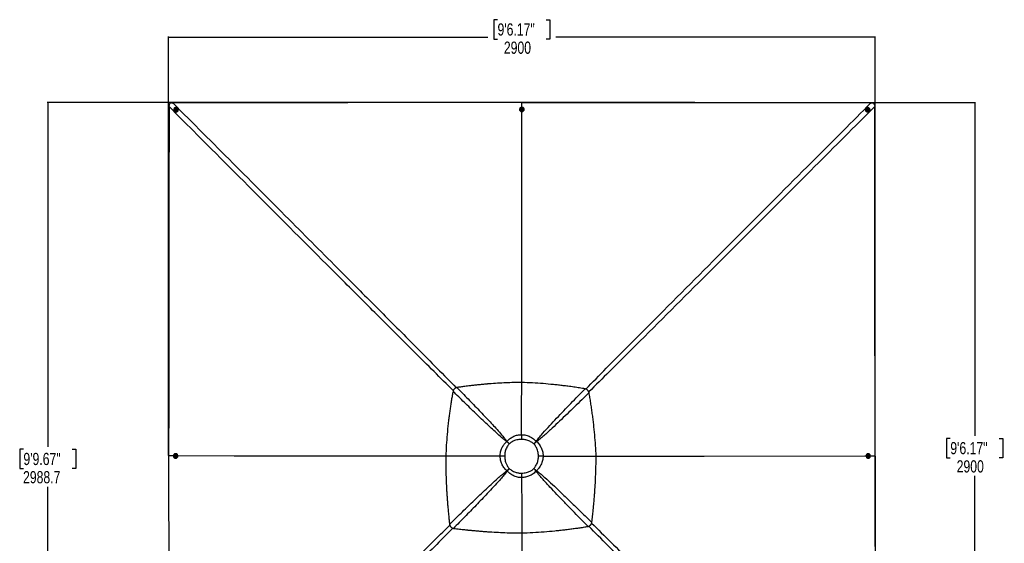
# Model space of a CAD drawing. Header units: millimetres. Extents: x 36407 to 443956, y 6043 to 409364.
# Tile 45 of 73: x 64590 to 266676, y 301981 to 409364. Entities that reach past the tile are written whole.
import ezdxf

# ---------------------------------------------------------------- set-up
doc = ezdxf.new("R2010")
doc.units = ezdxf.units.MM
doc.header["$LTSCALE"] = 50
doc.layers.add('COMPONENT_GEOMETRY', color=7, linetype='Continuous')
doc.styles.add('SLDTEXTSTYLE0', font='TXT', dxfattribs={"width": 0.75})
doc.dimstyles.new('SLDDIMSTYLE0', dxfattribs={"dimtxt": 2500, "dimasz": 165.1, "dimexe": 0, "dimexo": 0.0625, "dimgap": 625, "dimtad": 0, "dimtih": 1, "dimtoh": 1, "dimdec": 1, "dimrnd": 1e-09, "dimzin": 12, "dimdsep": 46, "dimtxsty": 'SLDTEXTSTYLE0', "dimsah": 1, "dimcen": 0.09, "dimadec": 0, "dimazin": 3, "dimtfac": 1, "dimtdec": 1, "dimtofl": 0, "dimtmove": 0, "dimatfit": 3, "dimfxl": 1, "dimfrac": 2, "dimtolj": 1, "dimtzin": 12, "dimarcsym": 0})
doc.dimstyles.new('SLDDIMSTYLE1', dxfattribs={"dimtxt": 2500, "dimasz": 165.1, "dimexe": 0, "dimexo": 0.0625, "dimgap": 625, "dimtad": 0, "dimtih": 1, "dimtoh": 1, "dimdec": 0, "dimrnd": 1e-09, "dimzin": 12, "dimdsep": 46, "dimtxsty": 'SLDTEXTSTYLE0', "dimsah": 1, "dimcen": 0.09, "dimadec": 0, "dimazin": 3, "dimtfac": 1, "dimtdec": 0, "dimtofl": 0, "dimtmove": 0, "dimatfit": 3, "dimfxl": 1, "dimfrac": 2, "dimtolj": 1, "dimtzin": 12, "dimarcsym": 0})

# ---------------------------------------------------------------- blocks, each defined once
blk = doc.blocks.new('_D')
at = {"layer": 'COMPONENT_GEOMETRY', "color": 7}
for p, q in [((167596, 392392), (70195, 392392)), ((70353, 392392), (70353, 321783)), ((65352, 321275), (64590, 321275)), ((64590, 321275), (64590, 317306)), ((75355, 321275), (76117, 321275)), ((76117, 321275), (76117, 317306)), ((64590, 317306), (65352, 317306)), ((76117, 317306), (75355, 317306)), ((70353, 242957), (70353, 313566)), ((79452, 242957), (70195, 242957))]:
    blk.add_line(p, q, dxfattribs=at)
for points in [[(70353, 392392), (70328, 392227), (70379, 392227)], [(70353, 242957), (70379, 243122), (70328, 243122)]]:
    blk.add_solid(points, dxfattribs=at)
at = {"layer": 'COMPONENT_GEOMETRY', "color": 7, "char_height": 2500, "attachment_point": 1, "style": 'SLDTEXTSTYLE0'}
for s, insert in [('9\'9.67"', (65352, 320529)), ('2988.7', (65274, 316789))]:
    blk.add_mtext(s, dxfattribs=dict(at, insert=insert))
blk = doc.blocks.new('_D_1')
at = {"layer": 'COMPONENT_GEOMETRY', "color": 7}
for p, q in [((167723, 392392), (260752, 392392)), ((260594, 392392), (260594, 324000)), ((255592, 323492), (254830, 323492)), ((254830, 323492), (254830, 319523)), ((265595, 323492), (266357, 323492)), ((266357, 323492), (266357, 319523)), ((254830, 319523), (255592, 319523)), ((266357, 319523), (265595, 319523)), ((260593, 247390), (260594, 315783)), ((167723, 247390), (260752, 247390))]:
    blk.add_line(p, q, dxfattribs=at)
for points in [[(260594, 392392), (260568, 392227), (260619, 392227)], [(260593, 247390), (260619, 247555), (260568, 247555)]]:
    blk.add_solid(points, dxfattribs=at)
at = {"layer": 'COMPONENT_GEOMETRY', "color": 7, "char_height": 2500, "attachment_point": 1, "style": 'SLDTEXTSTYLE0'}
for s, insert in [('9\'6.17"', (255592, 322746)), ('2900', (256899, 319005))]:
    blk.add_mtext(s, dxfattribs=dict(at, insert=insert))
blk = doc.blocks.new('_D_2')
at = {"layer": 'COMPONENT_GEOMETRY', "color": 7}
for p, q in [((162658, 409364), (161896, 409364)), ((161896, 409364), (161896, 405395)), ((172661, 409364), (173423, 409364)), ((173423, 409364), (173423, 405395)), ((95158, 319955), (95158, 405922)), ((95158, 405763), (160657, 405763)), ((161896, 405395), (162658, 405395)), ((173423, 405395), (172661, 405395)), ((240160, 405763), (174662, 405763)), ((240160, 319955), (240160, 405922))]:
    blk.add_line(p, q, dxfattribs=at)
for points in [[(95158, 405763), (95323, 405738), (95323, 405789)], [(240160, 405763), (239995, 405789), (239995, 405738)]]:
    blk.add_solid(points, dxfattribs=at)
at = {"layer": 'COMPONENT_GEOMETRY', "color": 7, "char_height": 2500, "attachment_point": 1, "style": 'SLDTEXTSTYLE0'}
for s, insert in [('9\'6.17"', (162658, 408618)), ('2900', (163965, 404877))]:
    blk.add_mtext(s, dxfattribs=dict(at, insert=insert))
blk = doc.blocks.new('_D_3')
at = {"layer": 'COMPONENT_GEOMETRY', "color": 7}
for p, q in [((240160, 319828), (240160, 202242)), ((85725, 242893), (85725, 202242)), ((157017, 206001), (156256, 206001)), ((156256, 206001), (156256, 202033)), ((168868, 206001), (169630, 206001)), ((169630, 206001), (169630, 202033)), ((85725, 202401), (155016, 202401)), ((240160, 202401), (170869, 202401)), ((156256, 202033), (157017, 202033)), ((169630, 202033), (168868, 202033))]:
    blk.add_line(p, q, dxfattribs=at)
for points in [[(85725, 202401), (85890, 202375), (85890, 202426)], [(240160, 202401), (239995, 202426), (239995, 202375)]]:
    blk.add_solid(points, dxfattribs=at)
at = {"layer": 'COMPONENT_GEOMETRY', "color": 7, "char_height": 2500, "attachment_point": 1, "style": 'SLDTEXTSTYLE0'}
for s, insert in [('10\'1.60"', (157017, 205255)), ('3089', (159248, 201515))]:
    blk.add_mtext(s, dxfattribs=dict(at, insert=insert))

msp = doc.modelspace()

# ---------------------------------------------------------------- linework, layer by layer
at = {"color": 7, "linetype": 'Continuous', "lineweight": 25}
for p, q in [((95778.18, 392305.54), (96010.21, 392308.65)), ((167658.97, 391402.95), (167659.67, 392392.2)), ((167659.46, 392392.2), (167659.67, 392392.2)), ((239310.07, 392308.26), (239542.67, 392305.14)), ((95244.43, 391543.19), (95247.56, 391774.88)), ((96327.42, 390559.07), (96345.58, 390541.14)), ((96486.85, 390728.39), (96490.8, 390724.49)), ((96550.04, 390948.44), (96615.85, 391004.69)), ((96563.35, 390865.41), (96550.04, 390948.44)), ((96566.23, 390932.45), (96550.04, 390948.44)), ((96642.46, 390838.62), (96563.35, 390865.41)), ((96566.23, 390932.45), (96599.13, 390960.58)), ((96572.88, 390890.94), (96566.23, 390932.45)), ((96577.75, 390860.52), (96572.88, 390890.94)), ((96599.13, 390960.58), (96632.03, 390988.71)), ((96615.85, 391004.69), (96694.96, 390977.91)), ((96632.03, 390988.71), (96615.85, 391004.69)), ((96632.03, 390988.71), (96671.59, 390975.32)), ((96708.26, 390894.88), (96642.46, 390838.62)), ((96671.59, 390975.32), (96696.73, 390966.81)), ((96694.96, 390977.91), (96708.26, 390894.88)), ((96824.57, 391062.46), (96820.62, 391066.35)), ((97006.11, 391209.95), (96987.94, 391227.88)), ((167188.56, 390976.38), (167188.66, 390943.74)), ((167421.03, 390984.55), (167421.06, 390977.12)), ((167572.07, 391038.11), (167621.38, 391103.67)), ((167609.08, 390966.05), (167572.07, 391038.11)), ((167581.42, 391019.91), (167596.82, 391040.4)), ((167596.82, 391040.4), (167621.48, 391073.18)), ((167695.39, 390959.56), (167609.08, 390966.05)), ((167621.38, 391103.67), (167707.69, 391097.17)), ((167621.48, 391073.18), (167621.38, 391103.67)), ((167621.48, 391073.18), (167664.63, 391069.93)), ((167664.63, 391069.93), (167707.79, 391066.68)), ((167744.7, 391025.12), (167695.39, 390959.56)), ((167707.69, 391097.17), (167744.7, 391025.12)), ((167707.79, 391066.68), (167707.69, 391097.17)), ((167707.79, 391066.68), (167726.29, 391030.66)), ((167726.29, 391030.66), (167735.45, 391012.82)), ((167896.06, 390978.62), (167896.03, 390986.05)), ((168128.66, 390946.72), (168128.56, 390979.36)), ((238329.1, 391225.69), (238311.16, 391207.75)), ((238497.4, 391065.18), (238493.5, 391061.29)), ((238606.59, 390908.18), (238633.37, 390987.34)), ((238662.84, 390842.35), (238606.59, 390908.18)), ((238628.57, 390973.16), (238658.89, 390978.03)), ((238633.37, 390987.34), (238716.4, 391000.7)), ((238658.89, 390978.03), (238700.42, 390984.72)), ((238745.87, 390855.71), (238662.84, 390842.35)), ((238700.42, 390984.72), (238716.4, 391000.7)), ((238700.42, 390984.72), (238728.54, 390951.81)), ((238716.4, 391000.7), (238772.67, 390934.9)), ((238728.54, 390951.81), (238756.67, 390918.9)), ((238743.28, 390879.32), (238734.69, 390853.92)), ((238756.67, 390918.9), (238743.28, 390879.32)), ((238772.67, 390934.9), (238745.87, 390855.71)), ((238756.67, 390918.9), (238772.67, 390934.9)), ((238829.38, 390725.41), (238833.27, 390729.3)), ((238975.84, 390543.07), (238993.78, 390561.01)), ((240073.21, 391774.57), (240076.34, 391542.12)), ((167612.5, 324262.03), (167612.51, 324262.4)), ((164602, 322880.48), (164571.45, 322849.69)), ((165079.13, 322357.85), (165082.11, 322360.77)), ((170131.69, 322358.05), (170140.09, 322349.77)), ((170690.48, 322829.55), (170603.77, 322916.33)), ((95158.29, 319890.76), (95158.28, 319891.57)), ((96445.23, 319853.42), (96451.71, 319939.73)), ((96475.91, 319853.52), (96445.23, 319853.42)), ((96510.71, 319804.11), (96445.23, 319853.42)), ((96451.71, 319939.73), (96523.69, 319976.73)), ((96482.4, 319939.82), (96451.71, 319939.73)), ((96475.91, 319853.52), (96479.15, 319896.67)), ((96508.65, 319828.86), (96475.91, 319853.52)), ((96479.15, 319896.67), (96482.4, 319939.82)), ((96482.4, 319939.82), (96518.38, 319958.33)), ((96529.02, 319813.52), (96508.65, 319828.86)), ((96582.68, 319841.12), (96510.71, 319804.11)), ((96518.38, 319958.33), (96536.06, 319967.42)), ((96523.69, 319976.73), (96589.17, 319927.43)), ((96570.53, 320128.09), (96563.06, 320128.07)), ((96564.55, 319653.07), (96572.03, 319653.1)), ((96602.65, 320360.69), (96569.8, 320360.59)), ((96572.76, 319420.59), (96605.01, 319420.7)), ((96589.17, 319927.43), (96582.68, 319841.12)), ((152041.86, 319849.3), (152041.49, 319850.06)), ((152041.63, 319849.17), (152041.86, 319849.3)), ((163211.81, 319834.8), (163211.7, 319834.79)), ((172029.1, 319836.24), (172029.18, 319836.23)), ((182902.39, 319849.04), (182902.64, 319849.19)), ((238711.83, 319420.57), (238744.47, 319420.47)), ((238747.45, 320360.46), (238714.81, 320360.57)), ((238727.65, 319853.21), (238734.14, 319939.53)), ((238793.2, 319803.98), (238727.65, 319853.21)), ((238734.14, 319939.53), (238806.2, 319976.61)), ((238745.21, 319652.97), (238752.64, 319652.94)), ((238754.14, 320127.94), (238746.71, 320127.96)), ((238798.75, 319822.62), (238780.73, 319813.35)), ((238788.19, 319967.35), (238808.49, 319952.1)), ((238865.26, 319841.06), (238793.2, 319803.98)), ((238834.77, 319841.16), (238798.75, 319822.62)), ((238806.2, 319976.61), (238871.75, 319927.38)), ((238808.49, 319952.1), (238841.27, 319927.48)), ((238838.02, 319884.32), (238834.77, 319841.16)), ((238834.77, 319841.16), (238865.26, 319841.06)), ((238841.27, 319927.48), (238838.02, 319884.32)), ((238841.27, 319927.48), (238871.75, 319927.38)), ((238871.75, 319927.38), (238865.26, 319841.06)), ((239171.04, 319890.89), (240160.49, 319891.58)), ((240160.49, 319891.36), (240160.49, 319891.58)), ((170147.24, 317308.57), (170138.06, 317299.36)), ((167614.07, 315444.8), (167614.07, 315445.17)), ((170583.36, 316771.12), (170679.6, 316866.18))]:
    msp.add_line(p, q, dxfattribs=at)
at = {"color": 8, "linetype": 'Continuous', "lineweight": 25}
msp.add_line((96146.68, 319890.86), (95158.28, 319891.57), dxfattribs=at)
at = {"color": 7, "linetype": 'Continuous', "lineweight": 25, "flags": 128}
for points in [[(239310.07, 392308.26), (237284.14, 392310.54), (235182.92, 392312.91), (233081.7, 392315.28), (230980.48, 392317.66), (228879.26, 392320.03), (226778.05, 392322.43), (224676.83, 392324.82), (222575.61, 392327.21), (220474.39, 392329.62), (218373.18, 392332.02), (216271.96, 392334.44), (214170.75, 392336.86), (209968.3, 392341.72), (207867.09, 392344.16), (205765.87, 392346.61), (203664.66, 392349.06), (203139.35, 392349.67), (201629.1, 392351.44), (200118.85, 392353.21), (198608.6, 392354.98), (195588.11, 392358.55), (194077.85, 392360.34), (191057.35, 392363.92), (189547.11, 392365.72), (186526.61, 392369.32), (185016.36, 392371.13), (181995.86, 392374.76), (178975.37, 392378.41), (167659.67, 392392.2)], [(95244.43, 391543.19), (95243.92, 391092.09), (95243.31, 390566.79), (95242.1, 389516.17), (95239.68, 387414.95), (95237.25, 385313.73), (95234.82, 383212.51), (95232.39, 381111.29), (95229.94, 379010.07), (95227.5, 376908.84), (95225.05, 374807.62), (95222.59, 372706.4), (95220.12, 370605.18), (95217.65, 368503.96), (95215.17, 366402.74), (95210.19, 362200.3), (95207.69, 360099.08), (95205.18, 357997.86), (95202.67, 355896.64), (95202.04, 355371.34), (95200.22, 353861.08), (95198.41, 352350.83), (95196.58, 350840.58), (95192.92, 347820.07), (95191.09, 346309.83), (95187.4, 343289.32), (95185.56, 341779.07), (95181.85, 338758.57), (95179.98, 337248.32), (95176.25, 334227.82), (95172.49, 331207.32), (95158.28, 319891.57)], [(96905.48, 391291.59), (96825.17, 391328.91), (96738.42, 391349.5), (96648.56, 391352.55), (96559.06, 391337.96), (96473.35, 391306.3), (96394.72, 391258.76), (96326.2, 391197.2), (96270.41, 391123.95), (96229.5, 391041.86), (96205.06, 390954.06), (96198.01, 390863.93), (96208.62, 390774.93), (96236.49, 390690.5), (96280.54, 390613.86), (96339.09, 390547.97), (96409.88, 390495.36), (96490.2, 390458.05), (96576.95, 390437.46), (96666.8, 390434.4), (96756.31, 390448.99), (96842.02, 390480.66), (96920.65, 390528.18), (96989.17, 390589.76), (97044.96, 390662.99), (97085.86, 390745.09), (97110.3, 390832.89), (97117.36, 390923.03), (97106.75, 391012.02), (97078.88, 391096.46), (97034.82, 391173.09), (96976.28, 391238.99), (96905.48, 391291.59)], [(96507.41, 391071.25), (96464.16, 391023.18), (96434.96, 390965.77), (96421.98, 390903.3), (96426.19, 390840.38), (96447.28, 390781.69), (96483.69, 390731.58), (96532.7, 390693.77), (96590.69, 390671.06), (96653.36, 390665.12), (96716.05, 390676.42), (96774.13, 390704.1), (96823.28, 390746.11), (96859.84, 390799.35), (96881.14, 390859.86), (96885.55, 390923.15), (96872.78, 390984.52), (96843.77, 391039.43), (96800.66, 391083.8), (96746.65, 391114.35), (96685.76, 391128.81), (96622.48, 391126.1), (96561.54, 391106.43), (96507.41, 391071.25)], [(96555.99, 391008.59), (96527.03, 390972.47), (96513.62, 390928.59), (96517.79, 390883.65), (96538.92, 390844.52), (96573.78, 390817.12), (96617.08, 390805.64), (96662.22, 390811.82), (96702.32, 390834.72), (96731.27, 390870.86), (96744.68, 390914.73), (96740.51, 390959.65), (96719.38, 390998.8), (96684.51, 391026.2), (96641.22, 391037.68), (96596.09, 391031.5), (96555.99, 391008.59)], [(167188.67, 390942.18), (167189.83, 390912.93), (167205.31, 390829.34), (167238.21, 390750.14), (167287.26, 390678.37), (167350.59, 390616.81), (167425.76, 390567.8), (167509.88, 390533.24), (167599.71, 390514.45), (167691.81, 390512.15), (167782.64, 390526.44), (167868.7, 390556.76), (167946.69, 390601.95), (168013.62, 390660.27), (168066.9, 390729.49), (168104.49, 390806.93), (168124.95, 390889.63), (168128.67, 390945.16)], [(168111.91, 391092.2), (168079.01, 391171.41), (168029.96, 391243.17), (167966.63, 391304.73), (167891.47, 391353.75), (167807.34, 391388.3), (167717.51, 391407.1), (167625.41, 391409.39), (167534.58, 391395.1), (167448.51, 391364.78), (167370.53, 391319.59), (167303.61, 391261.27), (167250.33, 391192.06), (167212.73, 391114.61), (167192.27, 391031.91), (167189.72, 390947.13), (167205.21, 390863.54), (167238.1, 390784.34), (167287.15, 390712.57), (167350.49, 390651.01), (167425.65, 390602), (167509.77, 390567.44), (167599.6, 390548.65), (167691.7, 390546.35), (167782.53, 390560.64), (167868.6, 390590.96), (167946.58, 390636.15), (168013.51, 390694.47), (168066.79, 390763.68), (168104.38, 390841.13), (168124.84, 390923.83), (168127.38, 391008.6), (168111.91, 391092.2)], [(167678.01, 391203.17), (167613.43, 391199.9), (167552.19, 391180.72), (167498.84, 391147.03), (167457.34, 391101.36), (167430.75, 391047.07), (167421.06, 390988.2), (167428.98, 390929.11), (167453.93, 390874.21), (167494.05, 390827.53), (167546.37, 390792.55), (167607.01, 390771.87), (167671.47, 390767.02), (167734.97, 390778.35), (167792.8, 390805.04), (167840.68, 390845.09), (167875.04, 390895.54), (167893.35, 390952.65), (167894.25, 391012.19), (167877.65, 391069.72), (167844.82, 391121), (167798.16, 391162.2), (167741.15, 391190.29), (167678.01, 391203.17)], [(167668.12, 391140.55), (167622.09, 391135.67), (167581.58, 391114.94), (167552.77, 391081.53), (167540.04, 391040.52), (167545.32, 390998.15), (167567.82, 390960.88), (167604.1, 390934.38), (167648.65, 390922.67), (167694.68, 390927.55), (167735.18, 390948.28), (167764, 390981.69), (167776.73, 391022.7), (167771.45, 391065.07), (167748.96, 391102.35), (167712.68, 391128.85), (167668.12, 391140.55)], [(167619.47, 334966.86), (167635.12, 357303.84), (167658.17, 390252), (167658.35, 390515.66)], [(239059.56, 390645.64), (239096.88, 390726.03), (239117.46, 390812.84), (239120.52, 390902.74), (239105.93, 390992.29), (239074.26, 391078.03), (239026.73, 391156.68), (238965.16, 391225.2), (238891.92, 391280.98), (238809.83, 391321.87), (238722.03, 391346.28), (238631.89, 391353.27), (238542.89, 391342.6), (238458.47, 391314.68), (238381.82, 391270.54), (238315.93, 391211.92), (238263.32, 391141.06), (238226, 391060.67), (238205.42, 390973.86), (238202.36, 390883.95), (238216.95, 390794.41), (238248.62, 390708.66), (238296.15, 390630.01), (238357.72, 390561.49), (238430.96, 390505.72), (238513.05, 390464.83), (238600.87, 390440.44), (238690.99, 390433.43), (238779.99, 390444.1), (238864.41, 390472.02), (238941.06, 390516.15), (239006.95, 390574.78), (239059.56, 390645.64)], [(238839.21, 391043.75), (238791.13, 391087), (238733.73, 391116.19), (238671.25, 391129.13), (238608.34, 391124.88), (238549.66, 391103.75), (238499.55, 391067.31), (238461.73, 391018.24), (238439.02, 390960.2), (238433.08, 390897.48), (238444.38, 390834.76), (238472.06, 390776.67), (238514.09, 390727.53), (238567.32, 390690.96), (238627.82, 390669.7), (238691.11, 390665.32), (238752.48, 390678.13), (238807.38, 390707.18), (238851.77, 390750.36), (238882.32, 390804.41), (238896.77, 390865.35), (238894.06, 390928.65), (238874.39, 390989.62), (238839.21, 391043.75)], [(238776.57, 390994.79), (238740.43, 391023.75), (238696.55, 391037.14), (238651.63, 391032.94), (238612.48, 391011.77), (238585.08, 390976.86), (238573.6, 390933.54), (238579.78, 390888.39), (238602.69, 390848.28), (238638.83, 390819.33), (238682.69, 390805.92), (238727.63, 390810.13), (238766.76, 390831.29), (238794.16, 390866.2), (238805.64, 390909.51), (238799.46, 390954.67), (238776.57, 390994.79)], [(240160.49, 319891.58), (240159.84, 320416.89), (240157.26, 322518.09), (240154.68, 324619.29), (240152.11, 326720.5), (240147, 330922.92), (240144.45, 333024.13), (240141.91, 335125.33), (240139.38, 337226.54), (240136.85, 339327.74), (240134.34, 341428.95), (240131.82, 343530.16), (240129.32, 345631.37), (240126.83, 347732.57), (240124.35, 349833.78), (240121.87, 351934.99), (240119.4, 354036.2), (240116.93, 356137.41), (240114.47, 358238.62), (240112.02, 360339.83), (240109.58, 362441.03), (240107.13, 364542.24), (240104.7, 366643.45), (240099.87, 370845.87), (240097.45, 372947.08), (240095.04, 375048.29), (240092.65, 377149.5), (240090.25, 379250.71), (240087.86, 381351.91), (240085.48, 383453.13), (240083.09, 385554.33), (240080.72, 387655.55), (240078.52, 389598.83), (240076.34, 391542.12)], [(165079.13, 322357.85), (165014.61, 322420.12), (164950.2, 322482.35), (164886.01, 322544.44), (164822.11, 322606.3), (164758.62, 322667.85), (164695.62, 322728.99), (164633.19, 322789.63), (164571.45, 322849.69)], [(164602, 322880.48), (164660.39, 322817.03), (164719.42, 322752.96), (164779, 322688.36), (164839.04, 322623.33), (164899.47, 322557.96), (164960.18, 322492.35), (165021.09, 322426.58), (165082.11, 322360.77)], [(170131.69, 322358.05), (170191.59, 322428.83), (170251.42, 322499.53), (170311.09, 322570.07), (170370.51, 322640.32), (170429.57, 322710.18), (170488.2, 322779.54), (170546.3, 322848.29), (170603.77, 322916.33)], [(170690.48, 322829.55), (170623.48, 322771.06), (170555.75, 322711.96), (170487.4, 322652.33), (170418.54, 322592.29), (170349.27, 322531.92), (170279.71, 322471.32), (170209.94, 322410.57), (170140.09, 322349.77)], [(95158.29, 319890.76), (95158.58, 319355.34), (95159.77, 317213.69), (95160.96, 315072.03), (95162.13, 312930.38), (95163.29, 310788.72), (95164.45, 308647.07), (95166.75, 304363.76), (95167.88, 302222.11), (95169, 300080.45)], [(96457.08, 320343.95), (96377.97, 320311.05), (96306.29, 320262), (96244.79, 320198.67), (96195.84, 320123.5), (96161.31, 320039.38), (96142.55, 319949.55), (96140.25, 319857.45), (96154.52, 319766.62), (96184.81, 319680.56), (96229.95, 319602.57), (96288.21, 319535.64), (96357.34, 319482.36), (96434.7, 319444.76), (96517.31, 319424.31), (96601.98, 319421.77), (96685.48, 319437.24), (96764.59, 319470.14), (96836.28, 319519.19), (96897.77, 319582.52), (96946.72, 319657.68), (96981.25, 319741.8), (97000.01, 319831.64), (97002.31, 319923.74), (96988.03, 320014.57), (96957.75, 320100.63), (96912.61, 320178.62), (96854.35, 320245.54), (96785.22, 320298.83), (96707.86, 320336.42), (96625.25, 320356.88), (96540.58, 320359.42), (96457.08, 320343.95)], [(96346.17, 319910.05), (96349.45, 319845.47), (96368.61, 319784.23), (96402.26, 319730.88), (96447.88, 319689.37), (96502.1, 319662.78), (96560.91, 319653.09), (96619.92, 319661.01), (96674.78, 319685.96), (96721.39, 319726.08), (96756.33, 319778.4), (96776.99, 319839.04), (96781.83, 319903.5), (96770.51, 319967), (96743.85, 320024.84), (96703.84, 320072.71), (96653.45, 320107.08), (96596.41, 320125.39), (96536.95, 320126.28), (96479.48, 320109.69), (96428.27, 320076.86), (96387.1, 320030.2), (96359.05, 319973.19), (96346.17, 319910.05)], [(96408.38, 319900.16), (96413.26, 319854.13), (96433.97, 319813.62), (96467.34, 319784.81), (96508.3, 319772.07), (96550.62, 319777.35), (96587.85, 319799.85), (96614.33, 319836.13), (96626.02, 319880.68), (96621.14, 319926.72), (96600.43, 319967.22), (96567.06, 319996.04), (96526.09, 320008.78), (96483.78, 320003.49), (96446.54, 319981), (96420.07, 319944.71), (96408.38, 319900.16)], [(96607.17, 319420.7), (96636.4, 319421.88), (96719.9, 319437.35), (96799.01, 319470.25), (96870.69, 319519.3), (96932.19, 319582.63), (96981.14, 319657.79), (97015.66, 319741.91), (97034.43, 319831.75), (97036.72, 319923.85), (97022.45, 320014.68), (96992.16, 320100.74), (96947.02, 320178.73), (96888.77, 320245.65), (96819.64, 320298.94), (96742.27, 320336.53), (96659.67, 320356.99), (96604.22, 320360.7)], [(182902.51, 319851.41), (183703.27, 319851.97), (205074.22, 319866.88), (238023.08, 319890.07), (238287.2, 319890.26)], [(238860.29, 319437.24), (238939.5, 319470.23), (239011.26, 319519.36), (239072.83, 319582.76), (239121.84, 319657.99), (239156.4, 319742.15), (239175.18, 319832), (239177.49, 319924.11), (239163.2, 320014.92), (239132.87, 320100.94), (239087.68, 320178.89), (239029.36, 320245.74), (238960.14, 320298.94), (238882.7, 320336.45), (238800, 320356.82), (238715.23, 320359.26), (238631.63, 320343.69), (238552.43, 320310.7), (238480.67, 320261.57), (238419.1, 320198.16), (238370.09, 320122.94), (238335.52, 320038.78), (238316.74, 319948.93), (238314.44, 319856.82), (238328.73, 319766.01), (238359.05, 319679.98), (238404.24, 319602.04), (238462.56, 319535.19), (238531.78, 319481.99), (238609.22, 319444.48), (238691.92, 319424.11), (238776.7, 319421.67), (238860.29, 319437.24)], [(238971.27, 319871.21), (238967.99, 319935.8), (238948.81, 319997.01), (238915.12, 320050.32), (238869.45, 320091.78), (238815.16, 320118.3), (238756.29, 320127.93), (238697.21, 320119.93), (238642.3, 320094.93), (238595.62, 320054.75), (238560.64, 320002.39), (238539.96, 319941.72), (238535.11, 319877.26), (238546.45, 319813.77), (238573.13, 319755.96), (238613.19, 319708.13), (238663.64, 319673.83), (238720.74, 319655.59), (238780.27, 319654.76), (238837.81, 319671.42), (238889.09, 319704.32), (238930.29, 319751.01), (238958.38, 319808.06), (238971.27, 319871.21)], [(238908.64, 319880.68), (238903.76, 319926.71), (238883.04, 319967.19), (238849.63, 319995.97), (238808.61, 320008.66), (238766.24, 320003.32), (238728.97, 319980.79), (238702.46, 319944.47), (238690.76, 319899.91), (238695.65, 319853.89), (238716.37, 319813.4), (238749.79, 319784.63), (238790.8, 319771.94), (238833.16, 319777.27), (238870.44, 319799.8), (238896.94, 319836.12), (238908.64, 319880.68)], [(240138.1, 301295.57), (240140.6, 303396.74), (240143.1, 305497.9), (240145.62, 307599.07), (240148.15, 309700.24), (240150.68, 311801.41), (240153.21, 313902.57), (240155.76, 316003.73), (240160.49, 319891.36)], [(164572.08, 316860.11), (164632.29, 316914.34), (164693.08, 316969.11), (164754.37, 317024.36), (164816.08, 317080), (164878.14, 317135.98), (164940.46, 317192.21), (165002.96, 317248.63), (165065.55, 317305.16)], [(165071.91, 317298.95), (165016.83, 317234.98), (164961.83, 317171.12), (164907, 317107.47), (164852.4, 317044.11), (164798.11, 316981.11), (164744.19, 316918.57), (164690.72, 316856.56), (164637.75, 316795.16)], [(170583.36, 316771.12), (170528.99, 316835.38), (170474.09, 316900.33), (170418.75, 316965.87), (170363.03, 317031.92), (170307.03, 317098.39), (170250.81, 317165.18), (170194.46, 317232.2), (170138.06, 317299.36)], [(170147.24, 317308.57), (170214.69, 317252.3), (170282.08, 317196.15), (170349.29, 317140.2), (170416.24, 317084.53), (170482.85, 317029.22), (170549.01, 316974.34), (170614.62, 316919.97), (170679.6, 316866.18)], [(167623.36, 304092.51), (167625.99, 299953.1), (167637.16, 282430.06), (167650.79, 261085.58), (167658.35, 249261.68)]]:
    msp.add_lwpolyline(points, dxfattribs=at)
at = {"color": 8, "linetype": 'Continuous', "lineweight": 25, "flags": 128}
msp.add_lwpolyline([(152042.05, 319850.89), (145690.78, 319855.35), (129220.04, 319867.1), (108631.6, 319881.88), (97033.32, 319890.22)], dxfattribs=at)
at = {"color": 7, "linetype": 'Continuous', "lineweight": 25}
for centre, radius, start, end in [((96664.61, 390886.64), 470.27, 227.2810924, 43.4324435), ((96651.77, 390899.32), 237.64, 227.3632792, 43.3528188), ((96648.3, 390902.28), 76.27, 130.1431358, 188.5533779), ((96636.48, 390899.36), 64.15, 187.5431329, 221.4132278), ((96648.35, 390904.08), 74.93, 71.9303598, 131.0584268), ((96649.6, 390909.96), 68.95, 45.4535532, 71.398896), ((167658.51, 390993.39), 238, 183.9189415, 356.4430325), ((167649.27, 391000.61), 65.83, 142.8129473, 168.6949674), ((167657.93, 390992.69), 77.53, 85.0437264, 142.0239642), ((167660.23, 390994.98), 75.08, 28.3707146, 86.6423119), ((167668.25, 391000.81), 65.27, 7.6329372, 27.2139952), ((238654.52, 390886.43), 470.26, 136.8996592, 313.1003408), ((238667.24, 390899.15), 237.64, 136.9796651, 313.0203349), ((238669.84, 390909.01), 69.88, 99.0157323, 129.9270257), ((238670.29, 390902.68), 76.21, 40.1404079, 98.5987558), ((238677.75, 390901.37), 69.14, 315.2015454, 341.3968582), ((238671.97, 390902.57), 75, 341.9417971, 41.0375577), ((96556.38, 319889.95), 77.52, 175.0238503, 231.9959371), ((96554.1, 319892.29), 75.08, 118.4082946, 176.653376), ((96548.42, 319881.19), 65.72, 232.7633412, 258.5233689), ((96548.03, 319900.95), 64.59, 97.7341272, 117.3291399), ((96555.55, 319890.55), 238.02, 273.9705165, 86.3904374), ((238761.47, 319890.42), 238, 93.5553033, 266.0827228), ((238768.87, 319880.46), 65.1, 277.4513841, 297.3246324), ((238768.71, 319899.54), 65.92, 52.8777499, 78.437196), ((238762.97, 319888.74), 75.18, 298.4162595, 356.6251481), ((238760.86, 319891.03), 77.45, 355.0304808, 52.0494791)]:
    msp.add_arc(centre, radius, start, end, dxfattribs=at)
for points, knots in [([(95778.18, 392305.54), (95744.99, 392303.11), (95678.62, 392298.26), (95582.65, 392270.3), (95493.76, 392226.42), (95394.32, 392151.55), (95303.22, 392031.1), (95255.57, 391891.04), (95249.6, 391804.48), (95247.56, 391774.88)], [0, 0, 0, 0, 0.120094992, 0.240123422, 0.358263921, 0.47635029, 0.686676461, 0.892866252, 1, 1, 1, 1]), ([(167659.46, 392392.2), (167484.36, 392391.99), (166608.87, 392390.91), (165032.97, 392388.99), (162931.78, 392386.4), (160130.19, 392383), (157328.6, 392379.6), (154527.01, 392376.22), (152425.82, 392373.69), (150324.63, 392371.17), (148223.44, 392368.66), (146122.24, 392366.17), (144021.05, 392363.66), (141919.86, 392361.19), (139818.66, 392358.7), (137717.47, 392356.24), (135616.28, 392353.77), (133515.08, 392351.32), (131413.89, 392348.87), (129312.69, 392346.43), (127211.5, 392344.01), (125110.31, 392341.57), (123009.11, 392339.17), (120207.52, 392335.94), (117405.92, 392332.75), (114604.33, 392329.56), (112503.14, 392327.17), (110401.94, 392324.81), (108300.74, 392322.41), (106199.55, 392320.07), (104098.35, 392317.69), (101997.15, 392315.34), (99948.73, 392313.05), (97953.08, 392310.83), (96657.84, 392309.37), (96010.21, 392308.65)], [0, 0, 0, 0, 0.007331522, 0.036657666, 0.065983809, 0.095309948, 0.1539621, 0.18328829, 0.212614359, 0.241940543, 0.271266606, 0.300592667, 0.329918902, 0.359244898, 0.388571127, 0.417897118, 0.447223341, 0.476549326, 0.505875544, 0.535201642, 0.564527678, 0.593853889, 0.62317992, 0.652506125, 0.711158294, 0.740484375, 0.769810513, 0.799136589, 0.828462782, 0.857788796, 0.887114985, 0.916441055, 0.945767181, 0.97288365, 1, 1, 1, 1]), ([(240073.21, 391774.57), (240070.78, 391807.76), (240065.91, 391874.14), (240037.97, 391970.12), (239994.06, 392059.01), (239919.22, 392158.46), (239798.75, 392249.53), (239658.74, 392297.14), (239572.23, 392303.11), (239542.67, 392305.14)], [0, 0, 0, 0, 0.1201165, 0.240167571, 0.358324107, 0.476432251, 0.686780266, 0.89299076, 1, 1, 1, 1]), ([(154324.56, 333927.89), (154278.06, 333914.6), (154187.19, 333888.61), (154055.14, 333830.19), (153931.07, 333756.31), (153816.58, 333663.46), (153716.74, 333554.63), (153635.19, 333433.53), (153569.74, 333303.11), (153539.93, 333212.15), (153524.7, 333165.67)], [0, 0, 0, 0, 0.124953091, 0.244189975, 0.372160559, 0.497155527, 0.623857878, 0.752505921, 0.873552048, 1, 1, 1, 1]), ([(167618.88, 334966.74), (167087.05, 334959.82), (166006.42, 334945.77), (164361.98, 334889.81), (162671.91, 334803.79), (161490.19, 334721.31), (160829.92, 334668.63), (160702.71, 334658.3), (160571.03, 334647.43), (160434.57, 334635.98), (160293.37, 334623.9), (160147.41, 334611.2), (159902.29, 334589.48), (159547.84, 334556.96), (159123.74, 334516), (158720.07, 334475.25), (158342.75, 334435.72), (157945.73, 334392.54), (157529.17, 334345.53), (157043.8, 334288.68), (156516.54, 334224.23), (155971.7, 334154.65), (155482.53, 334089.85), (155048.32, 334030.56), (154668.41, 333977.35), (154433.23, 333943.52), (154324.56, 333927.89)], [0, 0, 0, 0, 0.119561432, 0.242935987, 0.369851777, 0.499959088, 0.509209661, 0.518749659, 0.528650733, 0.538911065, 0.549531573, 0.560509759, 0.571845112, 0.604849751, 0.640524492, 0.667623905, 0.696055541, 0.725807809, 0.757398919, 0.790290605, 0.835663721, 0.876805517, 0.913764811, 0.946588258, 0.975319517, 1, 1, 1, 1]), ([(154324.56, 333927.89), (155087.49, 333150), (156613.33, 331594.2), (158888.04, 329249.03), (160713.88, 327326.74), (162098.32, 325834.1), (163050.39, 324775.41), (163822.8, 323873.68), (164333.67, 323235.48), (164539.6, 322963.03), (164602, 322880.48)], [0, 0, 0, 0, 0.216350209, 0.432699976, 0.649040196, 0.743328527, 0.837613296, 0.932285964, 0.979483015, 1, 1, 1, 1]), ([(167612.51, 324262.4), (167612.72, 324822.56), (167613.48, 326819.28), (167615.85, 330387.4), (167617.84, 333395.35), (167618.88, 334966.74)], [0, 0, 0, 0, 0.156989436, 0.559602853, 1, 1, 1, 1]), ([(180648.93, 333663.87), (180268.36, 333725.61), (179497.05, 333850.75), (178322.37, 334024.9), (177367.04, 334155.84), (176640.77, 334248.97), (176152.98, 334309.08), (175660.35, 334367.32), (175162.95, 334423.56), (174660.89, 334477.73), (173609.35, 334585.66), (171998.07, 334728.21), (169818.73, 334876.17), (168354.77, 334936.54), (167618.97, 334966.88)], [0, 0, 0, 0, 0.088262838, 0.178889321, 0.271856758, 0.309011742, 0.346518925, 0.384374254, 0.422575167, 0.461117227, 0.499979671, 0.664574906, 0.831411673, 1, 1, 1, 1]), ([(170603.77, 322916.33), (170632.8, 322954.16), (170868.94, 323261.88), (171327.64, 323826.14), (172221.22, 324860.36), (173375.22, 326130.43), (175280.88, 328149.84), (177703.18, 330663.09), (179667.01, 332663.6), (180648.93, 333663.87)], [0, 0, 0, 0, 0.009708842, 0.078971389, 0.148244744, 0.288661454, 0.429089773, 0.714542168, 1, 1, 1, 1]), ([(181443.32, 332883.69), (181428.35, 332930.23), (181399.04, 333021.33), (181334.94, 333152.43), (181255.2, 333274.69), (181157.06, 333385.92), (181043.75, 333482), (180919.74, 333559.57), (180787.32, 333621.51), (180695.74, 333649.54), (180648.93, 333663.87)], [0, 0, 0, 0, 0.12559236, 0.245859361, 0.373810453, 0.499564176, 0.62551255, 0.754030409, 0.874267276, 1, 1, 1, 1]), ([(153524.7, 333165.67), (153469.58, 332865.91), (153358.42, 332261.35), (153201.24, 331345.17), (153050.28, 330412.89), (152907.21, 329464.81), (152772.53, 328501.52), (152647.04, 327523.69), (152484.44, 326131.65), (152307.75, 324321.3), (152142.42, 322092.09), (152075.18, 320598.43), (152041.49, 319850.06)], [0, 0, 0, 0, 0.068185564, 0.137513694, 0.207950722, 0.279463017, 0.352008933, 0.42554178, 0.500004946, 0.665533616, 0.832421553, 1, 1, 1, 1]), ([(164571.45, 322849.69), (164489.22, 322912.19), (164217.75, 323118.56), (163581.57, 323630.69), (162682.16, 324405), (161625.7, 325359.19), (160133.5, 326748.55), (158209.9, 328581.98), (155861.64, 330866.88), (154303.68, 332399.41), (153524.7, 333165.67)], [0, 0, 0, 0, 0.020458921, 0.067546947, 0.162034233, 0.256153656, 0.350276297, 0.566844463, 0.783422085, 1, 1, 1, 1]), ([(181443.32, 332883.69), (180441.45, 331901.01), (178938.62, 330426.96), (176924.31, 328474.45), (175414.82, 327027.54), (174152.71, 325839.2), (173139.31, 324907.68), (172355.69, 324207.02), (171547.21, 323505.5), (170976.14, 323054.94), (170690.48, 322829.55)], [0, 0, 0, 0, 0.285602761, 0.428411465, 0.571220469, 0.711530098, 0.781704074, 0.851877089, 0.925905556, 1, 1, 1, 1]), ([(182902.64, 319849.19), (182865.21, 320582.34), (182790.56, 322044.45), (182620.48, 324225.4), (182439.36, 326048.13), (182266.98, 327512.95), (182122.77, 328622.99), (181967.74, 329715.27), (181802.43, 330788.89), (181628.83, 331843.38), (181504.8, 332538.91), (181443.32, 332883.69)], [0, 0, 0, 0, 0.16777457, 0.334595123, 0.499921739, 0.58638581, 0.671687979, 0.755754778, 0.83852704, 0.919956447, 1, 1, 1, 1]), ([(164602, 322880.48), (164675.72, 322961.09), (164842.24, 323143.18), (165131.71, 323397.47), (165466.12, 323640.13), (165818.97, 323844.52), (166185.92, 324008.7), (166562.25, 324133.49), (166928.86, 324213.68), (167280.09, 324257.81), (167501.7, 324260.63), (167612.5, 324262.03)], [0, 0, 0, 0, 0.095850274, 0.216532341, 0.337506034, 0.458153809, 0.573870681, 0.689887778, 0.805585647, 0.902797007, 1, 1, 1, 1]), ([(167612.5, 324262.03), (167609.89, 324140.02), (167604.58, 323892.47), (167598.15, 323568.58), (167594.35, 323369.38), (167593.11, 323303.96), (167593.03, 323299.35)], [0, 0, 0, 0, 0.394961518, 0.801367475, 0.986015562, 1, 1, 1, 1]), ([(167612.51, 324262.4), (167677.06, 324260.02), (167895.81, 324251.97), (168267.24, 324202.92), (168718.28, 324093.8), (169176.25, 323927.45), (169631.67, 323697.64), (170026.44, 323433.27), (170349.43, 323169.53), (170518.99, 323000.73), (170603.77, 322916.33)], [0, 0, 0, 0, 0.057566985, 0.195079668, 0.333037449, 0.470574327, 0.628658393, 0.786764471, 0.893380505, 1, 1, 1, 1]), ([(163211.7, 319834.79), (163210.5, 319911.84), (163207.01, 320135.46), (163242.57, 320505.58), (163333.84, 320936.88), (163468.73, 321334.28), (163637.36, 321694.32), (163829.07, 322018.08), (164050.28, 322320.31), (164296.33, 322600.75), (164479.74, 322766.71), (164571.45, 322849.69)], [0, 0, 0, 0, 0.067534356, 0.195999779, 0.32494468, 0.453440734, 0.563228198, 0.673289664, 0.783102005, 0.891548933, 1, 1, 1, 1]), ([(165079.13, 322357.85), (165011.45, 322283.76), (164876.07, 322135.57), (164670.51, 321850.09), (164472.2, 321499.88), (164315.86, 321110.24), (164214.02, 320737.43), (164154.62, 320389.13), (164130.62, 320088.69), (164131.9, 319905.66), (164132.36, 319840.2)], [0, 0, 0, 0, 0.109008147, 0.218025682, 0.381635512, 0.545277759, 0.67301993, 0.801073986, 0.928853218, 1, 1, 1, 1]), ([(167593.03, 323299.35), (167505.36, 323298.25), (167330.02, 323296.04), (166997.28, 323264.13), (166598.4, 323189.05), (166189.89, 323056.64), (165842.91, 322898.77), (165554.17, 322732.27), (165298.99, 322552.7), (165149.02, 322419.98), (165082.11, 322360.77)], [0, 0, 0, 0, 0.095810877, 0.191618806, 0.365049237, 0.538439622, 0.65967123, 0.78117088, 0.902375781, 1, 1, 1, 1]), ([(170131.69, 322358.05), (170054.64, 322420.3), (169900.53, 322544.79), (169613.08, 322733.51), (169268.7, 322917.62), (168880.19, 323072.92), (168496.16, 323183.89), (168122.11, 323256.62), (167819.64, 323289.97), (167642.98, 323297.29), (167593.03, 323299.35)], [0, 0, 0, 0, 0.107682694, 0.215369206, 0.373484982, 0.531623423, 0.669517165, 0.807695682, 0.945626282, 1, 1, 1, 1]), ([(171080.95, 319838.54), (171070.94, 320010.1), (171051.65, 320340.84), (170950.63, 320822.08), (170813.82, 321241.75), (170646.62, 321609.81), (170463.49, 321927.64), (170290.11, 322172.53), (170175.69, 322307.72), (170140.09, 322349.77)], [0, 0, 0, 0, 0.188295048, 0.363009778, 0.537692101, 0.671562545, 0.805735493, 0.939572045, 1, 1, 1, 1]), ([(170690.48, 322829.55), (170738.36, 322783.26), (170893.39, 322633.36), (171133.66, 322357.51), (171393.72, 321992.72), (171604.91, 321619.02), (171769, 321243.35), (171891.05, 320871.81), (171972.03, 320510.5), (172018.23, 320164.25), (172025.47, 319945.58), (172029.1, 319836.24)], [0, 0, 0, 0, 0.05929838, 0.192007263, 0.32505672, 0.457726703, 0.573535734, 0.689604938, 0.80539612, 0.902690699, 1, 1, 1, 1]), ([(152041.63, 319849.17), (152039.59, 319294.58), (152035.42, 318164.7), (152063.17, 316439.99), (152119.64, 314657.27), (152181.26, 313396.93), (152223.08, 312676.17), (152232.92, 312510.72), (152243.36, 312339.8), (152254.41, 312163.22), (152266.12, 311980.98), (152284.47, 311702.56), (152310.82, 311319.5), (152343.29, 310874.7), (152375.47, 310455.33), (152406.57, 310066.54), (152440.59, 309658.07), (152478.28, 309223.57), (152524.7, 308709.88), (152578.01, 308147.37), (152635.54, 307568.43), (152688.93, 307051.96), (152737.43, 306597.45), (152780.48, 306204.46), (152807.66, 305962.95), (152820.1, 305852.35)], [0, 0, 0, 0, 0.118610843, 0.241644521, 0.368888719, 0.500059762, 0.51149606, 0.523297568, 0.535505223, 0.548118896, 0.561137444, 0.574559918, 0.607793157, 0.64325517, 0.669940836, 0.697747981, 0.726669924, 0.757601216, 0.791022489, 0.836978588, 0.87844328, 0.915447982, 0.948023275, 0.976197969, 1, 1, 1, 1]), ([(161598.15, 319838.67), (161573.54, 319838.71), (160022.35, 319841.48), (156836.87, 319844.97), (153675.97, 319847.74), (152041.63, 319849.17)], [0, 0, 0, 0, 0.007726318, 0.486945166, 1, 1, 1, 1]), ([(163211.7, 319834.79), (162698.03, 319836.15), (162160.17, 319837.58), (161622.34, 319838.62), (161598.15, 319838.67)], [0, 0, 0, 0, 0.955024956, 1, 1, 1, 1]), ([(164132.36, 319840.2), (164127.62, 319840.16), (164076.16, 319839.72), (163894.79, 319838.27), (163584.92, 319836.19), (163337.36, 319835.26), (163211.81, 319834.8)], [0, 0, 0, 0, 0.015015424, 0.163159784, 0.57560119, 1, 1, 1, 1]), ([(164572.08, 316860.11), (164509.47, 316918.48), (164342.71, 317073.98), (164096.7, 317352.39), (163845.13, 317698.71), (163636.4, 318059.78), (163470.93, 318430.12), (163346.19, 318804.39), (163265.39, 319166.58), (163219.92, 319511.11), (163214.51, 319726.9), (163211.81, 319834.8)], [0, 0, 0, 0, 0.076239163, 0.203090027, 0.330260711, 0.457078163, 0.573918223, 0.691046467, 0.807866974, 0.903934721, 1, 1, 1, 1]), ([(164132.36, 319840.2), (164133.69, 319750.48), (164136.36, 319571.05), (164169.03, 319232.9), (164245.42, 318829.39), (164379.96, 318412.57), (164542.94, 318053.49), (164718.59, 317749.72), (164895.46, 317500.56), (165018.83, 317358.83), (165065.55, 317305.16)], [0, 0, 0, 0, 0.097397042, 0.19478516, 0.368536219, 0.542251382, 0.668997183, 0.796036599, 0.922753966, 1, 1, 1, 1]), ([(170147.24, 317308.57), (170208.12, 317384.9), (170329.88, 317537.57), (170516.5, 317824), (170699.88, 318169.06), (170855.03, 318559.36), (170965.67, 318944.24), (171038.17, 319318.15), (171071.27, 319617.67), (171078.88, 319791.43), (171080.95, 319838.54)], [0, 0, 0, 0, 0.106628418, 0.213258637, 0.3730118, 0.532782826, 0.671242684, 0.80997841, 0.948475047, 1, 1, 1, 1]), ([(172029.18, 319836.23), (172026.03, 319770.14), (172015.56, 319550.81), (171962.72, 319180.14), (171850.39, 318732.59), (171681.67, 318277.65), (171450.3, 317824.61), (171186.58, 317433.43), (170926.27, 317115.22), (170761.82, 316949.2), (170679.6, 316866.18)], [0, 0, 0, 0, 0.059368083, 0.1969913, 0.335048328, 0.472696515, 0.631533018, 0.790392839, 0.895195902, 1, 1, 1, 1]), ([(172029.1, 319836.24), (171907, 319836.26), (171659.27, 319836.31), (171338.58, 319837.34), (171144.34, 319838.21), (171083.94, 319838.53), (171080.95, 319838.54)], [0, 0, 0, 0, 0.401107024, 0.813841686, 0.990790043, 1, 1, 1, 1]), ([(172029.18, 319836.23), (172395.32, 319837.09), (174207.5, 319841.3), (177831.9, 319844.59), (181090.16, 319847.45), (182902.39, 319849.04)], [0, 0, 0, 0, 0.101019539, 0.499992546, 1, 1, 1, 1]), ([(182020.4, 306249.07), (182047.89, 306479.96), (182100.52, 306921.99), (182172.17, 307555.56), (182234.71, 308129.29), (182282.87, 308588.93), (182319.21, 308946.23), (182345.77, 309213.25), (182370.54, 309467.56), (182397.87, 309753.87), (182431, 310110.61), (182468.63, 310530.79), (182506.68, 310974.27), (182542.23, 311407.21), (182575.37, 311829.5), (182606.15, 312241.03), (182634.74, 312641.86), (182692.33, 313491.9), (182767.58, 314783.27), (182840.46, 316506.96), (182887.26, 318191.6), (182897.39, 319301.33), (182902.39, 319849.04)], [0, 0, 0, 0, 0.051156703, 0.097932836, 0.140273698, 0.178126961, 0.199606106, 0.21928659, 0.237161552, 0.255819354, 0.282560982, 0.315983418, 0.348627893, 0.380486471, 0.411552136, 0.441816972, 0.471277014, 0.499959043, 0.62925435, 0.755850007, 0.879499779, 1, 1, 1, 1]), ([(165071.91, 317298.95), (165071.23, 317299.55), (165069, 317301.5), (165066.97, 317303.65), (165065.55, 317305.16)], [0, 0, 0, 0, 0.304929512, 1, 1, 1, 1]), ([(165071.91, 317298.95), (165149.22, 317235.49), (165304.33, 317108.15), (165593.15, 316916.23), (165940.4, 316728.88), (166311.13, 316580.44), (166654.77, 316478.72), (166966.14, 316411.98), (167284.01, 316366.76), (167499.22, 316356.39), (167606.82, 316351.21)], [0, 0, 0, 0, 0.108700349, 0.218099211, 0.376488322, 0.536909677, 0.651363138, 0.765818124, 0.882907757, 1, 1, 1, 1]), ([(167606.82, 316351.21), (167774.82, 316363.27), (168102.62, 316386.81), (168583.51, 316489.8), (168990.63, 316622.52), (169332.19, 316772.62), (169613.18, 316923.53), (169884.56, 317096.91), (170053.56, 317231.87), (170138.06, 317299.36)], [0, 0, 0, 0, 0.183449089, 0.3579558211, 0.5346464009, 0.6494773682, 0.764304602, 0.8821505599, 1, 1, 1, 1]), ([(152820.1, 305852.35), (153608.22, 306627.74), (155184.44, 308178.53), (157558.38, 310492.77), (159608.26, 312457.39), (161330.11, 314076.29), (162520.46, 315156.64), (163522.54, 316024.58), (164138.24, 316528.21), (164493.78, 316800.21), (164572.08, 316860.11)], [0, 0, 0, 0, 0.205699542, 0.411398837, 0.61709277, 0.734471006, 0.85184183, 0.916760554, 0.981670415, 1, 1, 1, 1]), ([(164637.75, 316795.16), (164577.78, 316717.05), (164305.39, 316362.29), (163801.2, 315747.66), (162932.45, 314746.68), (161851.4, 313557.08), (160231.08, 311835.09), (158264.48, 309784.3), (155947.7, 307408.63), (154395.31, 305831.19), (153619.12, 305042.48)], [0, 0, 0, 0, 0.018310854, 0.083171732, 0.148041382, 0.265357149, 0.382679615, 0.588449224, 0.794224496, 1, 1, 1, 1]), ([(164572.08, 316860.11), (164587.19, 316844.94), (164608.93, 316823.13), (164631.02, 316801.69), (164637.75, 316795.16)], [0, 0, 0, 0, 0.695332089, 1, 1, 1, 1]), ([(167614.07, 315445.17), (167562.24, 315446.94), (167353.06, 315454.07), (166987.55, 315499.54), (166526.76, 315609.41), (166062.99, 315777.87), (165605.83, 316009.97), (165212.44, 316275.38), (164890.75, 316540.39), (164722.09, 316710.23), (164637.75, 316795.16)], [0, 0, 0, 0, 0.046374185, 0.187162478, 0.328438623, 0.469255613, 0.62757972, 0.785926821, 0.892961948, 1, 1, 1, 1]), ([(167606.82, 316351.21), (167606.84, 316348.42), (167607.19, 316301.96), (167608.29, 316125.54), (167610.68, 315818.54), (167612.93, 315570.81), (167614.07, 315445.17)], [0, 0, 0, 0, 0.008987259, 0.149586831, 0.568714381, 1, 1, 1, 1]), ([(170583.36, 316771.12), (170559.54, 316747.14), (170423.75, 316610.45), (170158.43, 316377.99), (169769.14, 316101.02), (169378.22, 315881.62), (168994.75, 315715.05), (168625.93, 315592.97), (168270.11, 315510.54), (167931.84, 315461.64), (167720, 315450.42), (167614.07, 315444.8)], [0, 0, 0, 0, 0.030430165, 0.173511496, 0.316975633, 0.4600084, 0.576338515, 0.692908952, 0.809223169, 0.904599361, 1, 1, 1, 1]), ([(167614.07, 315444.8), (167614.84, 314727.99), (167616.88, 312835.94), (167619.56, 309051.78), (167621.67, 305984.44), (167622.97, 304092.31)], [0, 0, 0, 0, 0.189425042, 0.499989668, 1, 1, 1, 1]), ([(181241.26, 305432.59), (180171.56, 306519.91), (178566.99, 308150.91), (176441.11, 310336.61), (174898.44, 311940.61), (173653.15, 313258.75), (172702.46, 314288.84), (171987.81, 315084.37), (171272.68, 315904.06), (170813.2, 316482.02), (170583.36, 316771.12)], [0, 0, 0, 0, 0.293645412, 0.440475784, 0.587305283, 0.722484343, 0.790091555, 0.857697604, 0.928818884, 1, 1, 1, 1]), ([(170679.6, 316866.18), (170714.57, 316839.32), (171025.39, 316600.55), (171598.7, 316134.52), (172653.75, 315222.53), (173948.05, 314046.34), (175704.13, 312389.24), (177672.38, 310501.13), (179850.46, 308380.16), (181297.09, 306959.43), (182020.4, 306249.07)], [0, 0, 0, 0, 0.008500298, 0.07555448, 0.142618, 0.278036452, 0.413465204, 0.608974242, 0.804487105, 1, 1, 1, 1]), ([(152820.1, 305852.35), (152828.27, 305819.36), (152844.31, 305754.58), (152877.09, 305661.67), (152924.22, 305555.35), (152992.92, 305439.65), (153080.49, 305334.52), (153168.29, 305254.45), (153251.59, 305193.52), (153352.97, 305134.86), (153475.38, 305081.07), (153570.38, 305055.56), (153619.12, 305042.48)], [0, 0, 0, 0, 0.0845368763, 0.1659793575, 0.2447446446, 0.3736136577, 0.4992800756, 0.5835222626, 0.668646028, 0.755459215, 0.8745432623, 1, 1, 1, 1]), ([(167623.07, 304092.16), (168389.89, 304125.73), (169917.32, 304192.6), (172194.06, 304348.45), (174041.89, 304510.36), (175463.76, 304656.95), (176464.98, 304769.51), (177451.03, 304889.36), (178421.47, 305015.97), (179375.96, 305148.94), (180314.36, 305286.98), (180933.99, 305384.32), (181241.26, 305432.59)], [0, 0, 0, 0, 0.168164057, 0.334968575, 0.499952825, 0.574551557, 0.648148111, 0.720700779, 0.792184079, 0.862572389, 0.931850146, 1, 1, 1, 1]), ([(181241.26, 305432.59), (181289.23, 305447.11), (181382.92, 305475.47), (181517.73, 305539.97), (181642.86, 305621.79), (181742.93, 305712.53), (181818.82, 305801.87), (181876.32, 305885.38), (181931.88, 305986.37), (181983.08, 306107.52), (182007.75, 306201.1), (182020.4, 306249.07)], [0, 0, 0, 0, 0.126193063, 0.24652052, 0.375180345, 0.501603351, 0.585202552, 0.669915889, 0.756446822, 0.87515012, 1, 1, 1, 1]), ([(153619.12, 305042.48), (153835.29, 305016.01), (154247.84, 304965.51), (154837.1, 304896.57), (155366.43, 304836.63), (155835.1, 304785.32), (156205.02, 304746.01), (156487.51, 304716.72), (156694.12, 304695.63), (156873.94, 304677.56), (157057.68, 304659.33), (157285.94, 304637.03), (157600.53, 304606.96), (157976.67, 304572.11), (158379.63, 304536.1), (158773.49, 304502.2), (159158.14, 304470.35), (159533.49, 304440.45), (159899.47, 304412.46), (160256.13, 304386.28), (161093.21, 304327.4), (162403.01, 304247.38), (164176.66, 304167.19), (165912.9, 304113.67), (167057.58, 304099.38), (167622.97, 304092.31)], [0, 0, 0, 0, 0.046523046, 0.088783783, 0.126732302, 0.160317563, 0.189495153, 0.206196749, 0.22098628, 0.23385714, 0.244803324, 0.260428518, 0.282848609, 0.312310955, 0.341120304, 0.36927035, 0.396754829, 0.423567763, 0.449704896, 0.475160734, 0.499962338, 0.62895739, 0.755462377, 0.879215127, 1, 1, 1, 1])]:
    msp.add_open_spline(points, degree=3, knots=knots, dxfattribs=at)
at = {"color": 8, "linetype": 'Continuous', "lineweight": 25}
for points, knots in [([(96010.21, 392308.65), (96033.15, 392285.67), (104217.81, 384084.96), (115930.39, 372348.48), (130130.69, 358105.91), (138687.41, 349517.37), (145072.8, 343095.52), (150242.74, 337886.85), (152893.68, 335200.9), (154191.13, 333886.32)], [0, 0, 0, 0, 0.001181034, 0.421495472, 0.603204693, 0.732904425, 0.862604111, 0.932754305, 1, 1, 1, 1]), ([(180783.62, 333619.08), (182184.22, 335035.92), (185040.94, 337925.74), (192807.91, 345737.22), (208998.49, 361973.96), (225632.19, 378621.05), (237374.91, 390371.88), (239287.11, 392285.29), (239310.07, 392308.26)], [0, 0, 0, 0, 0.072153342, 0.147166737, 0.398807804, 0.902104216, 0.998824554, 1, 1, 1, 1]), ([(153572.43, 333299.76), (152261.83, 334596.74), (149584.9, 337245.85), (144388.58, 342417.33), (137978.45, 348808.15), (122846.59, 363924.58), (108627.54, 378150.37), (96907.12, 389879.27), (95267.38, 391520.22), (95244.43, 391543.19)], [0, 0, 0, 0, 0.067148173, 0.137152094, 0.266888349, 0.396624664, 0.915584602, 0.998818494, 1, 1, 1, 1]), ([(240076.34, 391542.12), (240053.37, 391519.16), (231861.55, 383331.4), (220110.99, 371588.34), (203459.71, 354960.81), (193509.49, 345037.99), (185700.41, 337272.4), (182812.69, 334417.4), (181396.66, 333017.41)], [0, 0, 0, 0, 0.001175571, 0.419192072, 0.601251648, 0.852917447, 0.927876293, 1, 1, 1, 1]), ([(130443.18, 283405.15), (135376.33, 288329.21), (142838.88, 295778), (150324.2, 303196.29), (152861.32, 305710.69)], [0, 0, 0, 0, 0.661055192, 1, 1, 1, 1]), ([(239312.36, 247476.05), (239289.38, 247499.01), (231106.27, 255676.11), (219363.35, 267410.76), (202748.25, 284028.32), (192925.7, 293864.62), (185358.55, 301464.34), (182688.2, 304159.68), (181381.17, 305478.94)], [0, 0, 0, 0, 0.001188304, 0.42328357, 0.607436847, 0.861075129, 0.932001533, 1, 1, 1, 1]), ([(181980.27, 306110.6), (183303.61, 304802.98), (186008.03, 302130.69), (193623.26, 294568.18), (209731.93, 278524.52), (226366.66, 261924.88), (238116.81, 250197.42), (240054.04, 248263.99), (240077.02, 248241.05)], [0, 0, 0, 0, 0.068101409, 0.139174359, 0.392739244, 0.899883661, 0.998812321, 1, 1, 1, 1]), ([(153475.98, 305084.92), (150963.43, 302549.81), (143546.71, 295066.5), (136099.42, 287606.21), (131175.03, 282673.22)], [0, 0, 0, 0, 0.33876827, 1, 1, 1, 1])]:
    msp.add_open_spline(points, degree=3, knots=knots, dxfattribs=at)

# ---------------------------------------------------------------- dimensions: what is measured, and where the dimension line sits
at = {"layer": 'COMPONENT_GEOMETRY', "color": 7}
for base, p1, p2, angle, dimstyle, picture, middle in [((95158.28, 405763.17), (240160.49, 319891.58), (95158.28, 319891.57), 0.000004, 'SLDDIMSTYLE1', '_D_2', (167659.38, 405763.18)), ((70353.47, 242956.63), (167659.66, 392392.2), (79516, 242956.63), 90, 'SLDDIMSTYLE0', '_D', (70353.47, 317674.42)), ((260593.47, 247389.92), (167659.66, 392392.2), (167659.55, 247389.99), 89.9999536, 'SLDDIMSTYLE1', '_D_1', (260593.53, 319891.02))]:
    dim = msp.add_linear_dim(base=base, p1=p1, p2=p2, angle=angle, dimstyle=dimstyle, dxfattribs=at)
    dim.commit()
    dim.dimension.update_dxf_attribs({"geometry": picture, "text_midpoint": middle, "dimtype": 160})
dim = msp.add_linear_dim(base=(85724.72, 202400.71), p1=(240160.49, 319891.58), p2=(85724.72, 242956.63), dimstyle='SLDDIMSTYLE1', dxfattribs=at)
dim.commit()
dim.dimension.update_dxf_attribs({"geometry": '_D_3', "text_midpoint": (162942.6, 202400.71), "dimtype": 160})

doc.saveas('drawing.dxf')
